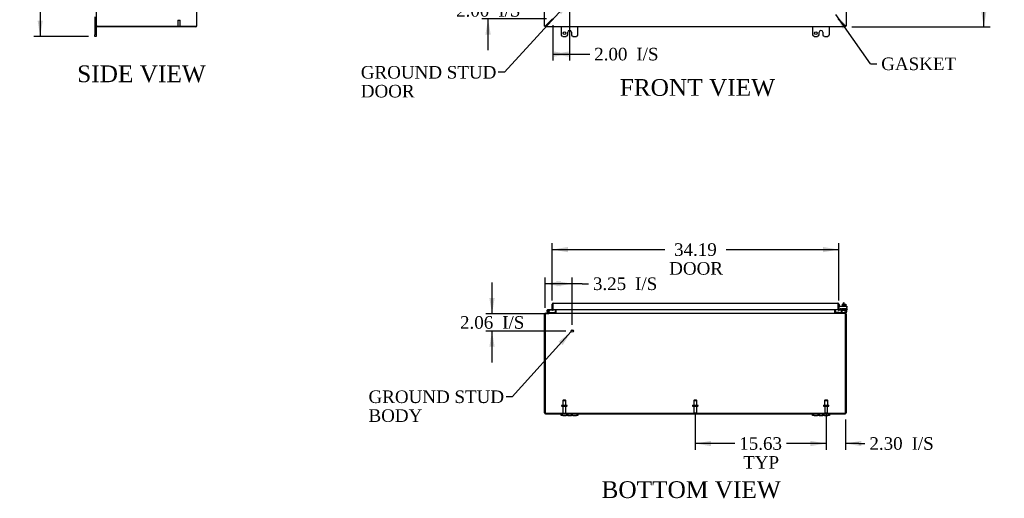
# Model space of a CAD drawing. Header units: inches. Extents: x 24 to 296, y 8 to 197.
# Tile 1 of 9: x 24 to 142, y 8 to 65. Entities that reach past the tile are written whole.
import ezdxf
from ezdxf.enums import TextEntityAlignment as Align

# ---------------------------------------------------------------- set-up
doc = ezdxf.new("R2010")
doc.units = ezdxf.units.IN
doc.header["$MEASUREMENT"] = 0
for name, color, linetype in [('COM40153-1', 7, 'CONTINUOUS'), ('COM40153-2', 7, 'CONTINUOUS'), ('COM42667', 7, 'CONTINUOUS'), ('COM42780', 7, 'CONTINUOUS'), ('COM48500', 7, 'CONTINUOUS'), ('COM52667', 7, 'CONTINUOUS'), ('COM71782-6', 7, 'CONTINUOUS'), ('DEFAULT', 7, 'CONTINUOUS'), ('FET07710', 7, 'CONTINUOUS'), ('HNG10620-56B', 7, 'CONTINUOUS'), ('HNG10620-56C', 7, 'CONTINUOUS'), ('HNG10620-56P', 7, 'CONTINUOUS'), ('SCC19011', 7, 'CONTINUOUS'), ('STD21878', 7, 'CONTINUOUS'), ('STD26094', 7, 'CONTINUOUS'), ('WAF25035', 7, 'CONTINUOUS')]:
    doc.layers.add(name, color=color, linetype=linetype)
doc.styles.add('SEACAD_TIMES_NEW_ROMAN', font='times.ttf')

# ---------------------------------------------------------------- blocks, each defined once
blk = doc.blocks.new('SEANNOT_GROUP1')
at = {"layer": 'DEFAULT', "linetype": 'Continuous'}
blk.add_hatch(color=136, dxfattribs=at).paths.add_polyline_path([(88.8, 26.62), (89.83, 28.22), (88.34, 27.04)])
at = {"layer": 'DEFAULT', "color": 136, "linetype": 'Continuous'}
blk.add_line((82.8, 20.45), (82.05, 20.45), dxfattribs=at)
blk.add_lwpolyline([(82.8, 20.45), (89.83, 28.22)], dxfattribs=at)
at = {"layer": 'DEFAULT', "color": 136, "linetype": 'Continuous', "style": 'SEACAD_TIMES_NEW_ROMAN'}
for s, p in [('GROUND STUD', (65.64, 21.2)), ('BODY', (65.64, 18.95))]:
    blk.add_text(s, height=1.5, dxfattribs=at).set_placement(p, align=Align.TOP_LEFT)
blk = doc.blocks.new('SEANNOT_GROUP2')
at = {"layer": 'DEFAULT', "linetype": 'Continuous'}
blk.add_hatch(color=136, dxfattribs=at).paths.add_polyline_path([(88.63, 66.11), (89.66, 67.71), (88.17, 66.53)])
at = {"layer": 'DEFAULT', "color": 136, "linetype": 'Continuous'}
blk.add_line((81.88, 59.18), (81.13, 59.18), dxfattribs=at)
blk.add_lwpolyline([(81.88, 59.18), (89.66, 67.71)], dxfattribs=at)
at = {"layer": 'DEFAULT', "color": 136, "linetype": 'Continuous', "style": 'SEACAD_TIMES_NEW_ROMAN'}
for s, p in [('GROUND STUD', (64.72, 59.93)), ('DOOR', (64.72, 57.68))]:
    blk.add_text(s, height=1.5, dxfattribs=at).set_placement(p, align=Align.TOP_LEFT)
blk = doc.blocks.new('SEANNOT_GROUP3')
at = {"layer": 'DEFAULT', "linetype": 'Continuous'}
blk.add_hatch(color=136, dxfattribs=at).paths.add_polyline_path([(122.74, 64.72), (121.41, 66.07), (122.23, 64.36)])
at = {"layer": 'DEFAULT', "color": 136, "linetype": 'Continuous'}
blk.add_line((125.54, 60.19), (126.29, 60.19), dxfattribs=at)
blk.add_lwpolyline([(125.54, 60.19), (121.41, 66.07)], dxfattribs=at)
at = {"layer": 'DEFAULT', "color": 136, "linetype": 'Continuous', "style": 'SEACAD_TIMES_NEW_ROMAN'}
blk.add_text('GASKET', height=1.5, dxfattribs=at).set_placement((126.82, 60.94), align=Align.TOP_LEFT)
blk = doc.blocks.new('GDIMGGROUP')
at = {"layer": 'DEFAULT', "linetype": 'Continuous'}
for points in [[(139.37, 122.72), (139.06, 124.6), (138.74, 122.72)], [(139.37, 66.47), (138.74, 66.47), (139.06, 64.6)]]:
    blk.add_hatch(color=136, dxfattribs=at).paths.add_polyline_path(points)
at = {"layer": 'DEFAULT', "color": 136, "linetype": 'Continuous'}
for p, q in [((123.31, 124.6), (139.81, 124.6)), ((139.06, 97.99), (139.06, 124.6)), ((139.06, 64.6), (139.06, 95.97)), ((123.31, 64.6), (139.81, 64.6))]:
    blk.add_line(p, q, dxfattribs=at)
at = {"layer": 'DEFAULT', "color": 136, "linetype": 'Continuous', "style": 'SEACAD_TIMES_NEW_ROMAN'}
blk.add_text('60.00', height=1.5, dxfattribs=at).set_placement((136.5, 97.47), align=Align.TOP_LEFT)
blk = doc.blocks.new('GDIMGGROUP1')
at = {"layer": 'DEFAULT', "linetype": 'Continuous'}
for points in [[(79.59, 69.44), (79.91, 67.57), (80.22, 69.44)], [(79.59, 63.69), (80.22, 63.69), (79.91, 65.57)]]:
    blk.add_hatch(color=136, dxfattribs=at).paths.add_polyline_path(points)
at = {"layer": 'DEFAULT', "color": 136, "linetype": 'Continuous'}
for p, q in [((79.91, 67.57), (79.91, 71.32)), ((88.89, 67.57), (79.16, 67.57)), ((86.89, 65.57), (79.16, 65.57)), ((79.91, 61.82), (79.91, 65.57))]:
    blk.add_line(p, q, dxfattribs=at)
at = {"layer": 'DEFAULT', "color": 136, "linetype": 'Continuous', "style": 'SEACAD_TIMES_NEW_ROMAN'}
for s, p in [('2.00', (76.09, 67.32)), ('I/S', (81.12, 67.32))]:
    blk.add_text(s, height=1.5, dxfattribs=at).set_placement(p, align=Align.TOP_LEFT)
blk = doc.blocks.new('GDIMGGROUP3')
at = {"layer": 'DEFAULT', "linetype": 'Continuous'}
for points in [[(26.15, 123.85), (26.77, 123.85), (26.46, 125.72)], [(26.15, 65.35), (26.46, 63.47), (26.77, 65.35)]]:
    blk.add_hatch(color=136, dxfattribs=at).paths.add_polyline_path(points)
at = {"layer": 'DEFAULT', "color": 136, "linetype": 'Continuous'}
for p, q in [((32.22, 125.72), (25.71, 125.72)), ((26.46, 125.72), (26.46, 95.87)), ((26.46, 92.79), (26.46, 63.47)), ((32.22, 63.47), (25.71, 63.47))]:
    blk.add_line(p, q, dxfattribs=at)
at = {"layer": 'DEFAULT', "color": 136, "linetype": 'Continuous', "style": 'SEACAD_TIMES_NEW_ROMAN'}
blk.add_text('62.25', height=1.5, dxfattribs=at).set_placement((23.9, 95.35), align=Align.TOP_LEFT)
blk = doc.blocks.new('GDIMGGROUP4')
at = {"layer": 'DEFAULT', "linetype": 'Continuous'}
for points in [[(106.51, 14.55), (106.51, 15.18), (104.63, 14.87)], [(118.38, 14.55), (120.26, 14.87), (118.38, 15.18)]]:
    blk.add_hatch(color=136, dxfattribs=at).paths.add_polyline_path(points)
at = {"layer": 'DEFAULT', "color": 136, "linetype": 'Continuous'}
for p, q in [((104.63, 18.58), (104.63, 14.12)), ((120.26, 18.58), (120.26, 14.12)), ((109.36, 14.87), (104.63, 14.87)), ((120.26, 14.87), (115.53, 14.87))]:
    blk.add_line(p, q, dxfattribs=at)
at = {"layer": 'DEFAULT', "color": 136, "linetype": 'Continuous', "style": 'SEACAD_TIMES_NEW_ROMAN'}
for s, p in [('15.63', (109.88, 15.62)), ('TYP', (110.35, 13.37))]:
    blk.add_text(s, height=1.5, dxfattribs=at).set_placement(p, align=Align.TOP_LEFT)
blk = doc.blocks.new('GDIMGGROUP11')
at = {"layer": 'DEFAULT', "linetype": 'Continuous'}
for points in [[(89.44, 38.33), (87.57, 38.02), (89.44, 37.7)], [(119.88, 38.33), (119.88, 37.7), (121.76, 38.02)]]:
    blk.add_hatch(color=136, dxfattribs=at).paths.add_polyline_path(points)
at = {"layer": 'DEFAULT', "color": 136, "linetype": 'Continuous'}
for p, q in [((87.57, 31.93), (87.57, 38.77)), ((87.57, 38.02), (100.99, 38.02)), ((108.33, 38.02), (121.76, 38.02)), ((121.76, 31.94), (121.76, 38.77))]:
    blk.add_line(p, q, dxfattribs=at)
at = {"layer": 'DEFAULT', "color": 136, "linetype": 'Continuous', "style": 'SEACAD_TIMES_NEW_ROMAN'}
for s, p in [('34.19', (102.1, 38.77)), ('DOOR', (101.52, 36.52))]:
    blk.add_text(s, height=1.5, dxfattribs=at).set_placement(p, align=Align.TOP_LEFT)
blk = doc.blocks.new('GDIMGGROUP14')
at = {"layer": 'DEFAULT', "linetype": 'Continuous'}
for points in [[(118.38, 14.55), (120.26, 14.87), (118.38, 15.18)], [(124.43, 14.55), (124.43, 15.18), (122.56, 14.87)]]:
    blk.add_hatch(color=136, dxfattribs=at).paths.add_polyline_path(points)
at = {"layer": 'DEFAULT', "color": 136, "linetype": 'Continuous'}
for p, q in [((120.26, 18.58), (120.26, 14.12)), ((122.56, 17.74), (122.56, 14.12)), ((120.26, 14.87), (116.51, 14.87)), ((124.13, 14.87), (122.56, 14.87)), ((124.13, 14.87), (124.88, 14.87))]:
    blk.add_line(p, q, dxfattribs=at)
at = {"layer": 'DEFAULT', "color": 136, "linetype": 'Continuous', "style": 'SEACAD_TIMES_NEW_ROMAN'}
for s, p in [('2.30', (125.41, 15.62)), ('I/S', (130.44, 15.62))]:
    blk.add_text(s, height=1.5, dxfattribs=at).set_placement(p, align=Align.TOP_LEFT)
blk = doc.blocks.new('GDIMGGROUP15')
at = {"layer": 'DEFAULT', "linetype": 'Continuous'}
for points in [[(89.51, 61.04), (89.51, 61.66), (87.64, 61.35)], [(87.76, 61.04), (89.64, 61.35), (87.76, 61.66)]]:
    blk.add_hatch(color=136, dxfattribs=at).paths.add_polyline_path(points)
at = {"layer": 'DEFAULT', "color": 136, "linetype": 'Continuous'}
for p, q in [((89.64, 66.82), (89.64, 60.6)), ((87.64, 64.82), (87.64, 60.6)), ((87.64, 61.35), (91.29, 61.35)), ((91.29, 61.35), (92.04, 61.35))]:
    blk.add_line(p, q, dxfattribs=at)
at = {"layer": 'DEFAULT', "color": 136, "linetype": 'Continuous', "style": 'SEACAD_TIMES_NEW_ROMAN'}
for s, p in [('2.00', (92.57, 62.1)), ('I/S', (97.6, 62.1))]:
    blk.add_text(s, height=1.5, dxfattribs=at).set_placement(p, align=Align.TOP_LEFT)
blk = doc.blocks.new('GDIMGGROUP16')
at = {"layer": 'DEFAULT', "linetype": 'Continuous'}
for points in [[(88.58, 34.26), (86.7, 33.94), (88.58, 33.63)], [(88.08, 34.26), (88.08, 33.63), (89.95, 33.94)]]:
    blk.add_hatch(color=136, dxfattribs=at).paths.add_polyline_path(points)
at = {"layer": 'DEFAULT', "color": 136, "linetype": 'Continuous'}
for p, q in [((86.7, 31.06), (86.7, 34.69)), ((89.95, 29.04), (89.95, 34.69)), ((91.14, 33.94), (86.7, 33.94)), ((91.14, 33.94), (91.89, 33.94))]:
    blk.add_line(p, q, dxfattribs=at)
at = {"layer": 'DEFAULT', "color": 136, "linetype": 'Continuous', "style": 'SEACAD_TIMES_NEW_ROMAN'}
for s, p in [('3.25', (92.42, 34.69)), ('I/S', (97.45, 34.69))]:
    blk.add_text(s, height=1.5, dxfattribs=at).set_placement(p, align=Align.TOP_LEFT)
blk = doc.blocks.new('GDIMGGROUP17')
at = {"layer": 'DEFAULT', "linetype": 'Continuous'}
for points in [[(80.06, 32.22), (80.38, 30.35), (80.69, 32.22)], [(80.06, 26.41), (80.69, 26.41), (80.38, 28.29)]]:
    blk.add_hatch(color=136, dxfattribs=at).paths.add_polyline_path(points)
at = {"layer": 'DEFAULT', "color": 136, "linetype": 'Continuous'}
for p, q in [((80.38, 30.35), (80.38, 34.1)), ((87.15, 30.35), (79.63, 30.35)), ((89.2, 28.29), (79.63, 28.29)), ((80.38, 24.54), (80.38, 28.29))]:
    blk.add_line(p, q, dxfattribs=at)
at = {"layer": 'DEFAULT', "color": 136, "linetype": 'Continuous', "style": 'SEACAD_TIMES_NEW_ROMAN'}
for s, p in [('2.06', (76.56, 30.07)), ('I/S', (81.59, 30.07))]:
    blk.add_text(s, height=1.5, dxfattribs=at).set_placement(p, align=Align.TOP_LEFT)

msp = doc.modelspace()

# ---------------------------------------------------------------- linework, layer by layer
at = {"layer": 'COM40153-1', "color": 7}
for p, q in [((122.31, 31.49), (122.31, 31.67)), ((122.38, 31.67), (122.31, 31.67)), ((122.38, 31.49), (122.38, 31.67))]:
    msp.add_line(p, q, dxfattribs=at)
at = {"layer": 'COM40153-2', "color": 7}
for p, q in [((121.83, 31.46), (121.76, 31.46)), ((121.83, 31.26), (121.83, 31.46)), ((122.04, 30.86), (121.88, 30.86)), ((122.03, 30.93), (121.93, 30.93)), ((122.76, 30.93), (122.73, 30.93)), ((122.73, 30.86), (122.76, 30.86)), ((122.76, 30.93), (122.76, 30.86))]:
    msp.add_line(p, q, dxfattribs=at)
msp.add_arc((121.86, 30.96), 0.108, 180, 186.8545, dxfattribs=at)
at = {"layer": 'COM42667', "color": 7}
for p, q in [((121.76, 31.26), (122.73, 31.26)), ((121.76, 31.12), (121.76, 31.26)), ((121.76, 31.12), (121.76, 30.87)), ((121.87, 30.84), (121.93, 30.93)), ((122.04, 30.9), (122.04, 30.64)), ((122.39, 30.73), (122.5, 30.89)), ((122.39, 30.7), (122.39, 30.73)), ((122.5, 30.7), (122.39, 30.7)), ((122.5, 30.84), (122.42, 30.73)), ((122.42, 30.73), (122.5, 30.73)), ((122.5, 30.89), (122.53, 30.89)), ((122.5, 30.73), (122.5, 30.84)), ((122.5, 30.64), (122.5, 30.7)), ((122.53, 30.64), (122.5, 30.64)), ((122.53, 30.89), (122.53, 30.73)), ((122.53, 30.73), (122.56, 30.73)), ((122.56, 30.7), (122.53, 30.7)), ((122.53, 30.7), (122.53, 30.64)), ((122.56, 30.73), (122.56, 30.7)), ((122.73, 31.26), (122.73, 31.12)), ((122.73, 30.64), (122.73, 31.12))]:
    msp.add_line(p, q, dxfattribs=at)
for centre, radius, start, end in [((121.82, 30.87), 0.06, 180, 202.199), ((121.98, 30.9), 0.06, 0, 147.1545), ((122.16, 30.64), 0.125, 180, 270), ((122.6, 30.64), 0.125, 270, 0)]:
    msp.add_arc(centre, radius, start, end, dxfattribs=at)
at = {"layer": 'COM42780', "color": 7}
for p, q in [((121.33, 30.51), (121.39, 30.58)), ((121.39, 30.58), (121.44, 30.53)), ((122.13, 30.99), (122.63, 30.99)), ((122.13, 30.9), (122.13, 30.99)), ((122.13, 30.9), (122.63, 30.9)), ((122.13, 30.85), (122.13, 30.9)), ((122.13, 30.9), (122.13, 30.43)), ((122.18, 30.9), (122.18, 30.8)), ((122.18, 30.8), (122.57, 30.8)), ((122.25, 30.99), (122.25, 30.8)), ((122.27, 30.99), (122.27, 30.8)), ((122.48, 30.8), (122.48, 30.99)), ((122.5, 30.99), (122.5, 30.8)), ((122.57, 30.8), (122.57, 30.9)), ((122.63, 30.85), (122.63, 30.99)), ((122.63, 30.56), (122.63, 30.85)), ((122.63, 30.52), (122.63, 30.56)), ((121.33, 30.51), (121.38, 30.46)), ((121.48, 30.51), (122.38, 30.51)), ((121.51, 30.51), (121.51, 30.51)), ((121.57, 30.51), (121.51, 30.51)), ((121.57, 30.51), (121.57, 30.51)), ((121.6, 30.51), (121.57, 30.51)), ((121.6, 30.51), (121.6, 30.51)), ((121.76, 30.51), (121.6, 30.51)), ((121.71, 30.51), (121.71, 30.51)), ((121.76, 30.51), (121.76, 30.51)), ((122.38, 30.51), (122.63, 30.51)), ((122.63, 30.42), (122.52, 30.42)), ((122.63, 30.51), (122.63, 30.52)), ((122.63, 30.51), (122.63, 30.42))]:
    msp.add_line(p, q, dxfattribs=at)
for radius in [0.143, 0.048]:
    msp.add_arc((121.48, 30.56), radius, 225, 270, dxfattribs=at)
msp.add_ellipse((121.88, 31.52), major_axis=(0, -14.32), ratio=0.017455, start_param=1.503851, end_param=1.524085, dxfattribs=at)
for points, knots in [([(122.12, 30.52), (122.12, 30.52), (122.12, 30.52), (122.12, 30.52), (122.12, 30.52), (122.13, 30.53), (122.13, 30.54), (122.13, 30.55), (122.13, 30.55), (122.13, 30.56)], [0.3597521, 0.3597521, 0.3597521, 0.3597521, 0.375, 0.375, 0.5, 0.5, 0.75, 0.75, 1, 1, 1, 1]), ([(122.12, 30.51), (122.12, 30.51), (122.12, 30.51), (122.12, 30.52), (122.12, 30.52), (122.12, 30.52)], [0, 0, 0, 0, 0.25, 0.25, 0.3597521, 0.3597521, 0.3597521, 0.3597521]), ([(122.13, 30.43), (122.13, 30.43), (122.13, 30.42), (122.12, 30.42), (122.12, 30.42), (122.12, 30.42)], [0, 0, 0, 0, 0.5, 0.5, 1, 1, 1, 1])]:
    msp.add_open_spline(points, degree=3, knots=knots, dxfattribs=at)
at = {"layer": 'COM48500', "color": 7}
for p, q in [((33.16, 124.53), (33.16, 64.67)), ((45.16, 64.73), (45.16, 124.47)), ((86.63, 64.67), (86.63, 124.53)), ((122.63, 67.57), (122.63, 64.67)), ((33.27, 64.67), (33.16, 64.67)), ((33.27, 64.67), (45.05, 64.67)), ((86.63, 64.67), (86.7, 64.67)), ((87.58, 65.57), (86.74, 64.73)), ((121.68, 65.57), (122.52, 64.73)), ((122.63, 64.67), (122.56, 64.67)), ((87.93, 30.86), (87.93, 30.45)), ((88.01, 30.86), (88.01, 30.45)), ((121.26, 30.86), (121.26, 30.45)), ((121.33, 30.86), (121.33, 30.45)), ((86.63, 30.31), (86.7, 30.31)), ((86.63, 18.53), (86.63, 30.31)), ((86.76, 30.42), (86.74, 30.42)), ((86.74, 30.4), (86.74, 30.42)), ((87.93, 30.45), (88.01, 30.45)), ((121.33, 30.45), (121.26, 30.45)), ((122.5, 30.42), (122.52, 30.42)), ((122.52, 30.4), (122.52, 30.42)), ((122.63, 30.31), (122.56, 30.31)), ((122.63, 30.31), (122.63, 18.53)), ((86.74, 18.42), (88.63, 18.42)), ((90.63, 18.42), (118.63, 18.42)), ((120.63, 18.42), (122.52, 18.42))]:
    msp.add_line(p, q, dxfattribs=at)
for centre, radius, start, end in [((86.74, 30.31), 0.108, 90, 180), ((86.74, 30.31), 0.036, 147.1291, 180), ((87.9, 30.45), 0.036, 270, 360), ((87.9, 30.45), 0.108, 349.3958, 360), ((121.36, 30.45), 0.108, 180, 190.4541), ((121.36, 30.45), 0.036, 180, 270), ((122.52, 30.31), 0.108, 0, 90), ((122.52, 30.31), 0.036, 0, 32.8709), ((86.74, 18.53), 0.108, 180, 270), ((122.52, 18.53), 0.108, 270, 360)]:
    msp.add_arc(centre, radius, start, end, dxfattribs=at)
for points, knots in [([(45.05, 64.67), (45.06, 64.67), (45.07, 64.68), (45.08, 64.68), (45.09, 64.68), (45.1, 64.69), (45.11, 64.69), (45.12, 64.69), (45.12, 64.7), (45.13, 64.7), (45.14, 64.7), (45.15, 64.71), (45.15, 64.71), (45.16, 64.72), (45.16, 64.72), (45.16, 64.73)], [0, 0, 0, 0, 0.125, 0.125, 0.25, 0.25, 0.375, 0.375, 0.5, 0.5, 0.625, 0.625, 0.75, 0.75, 1, 1, 1, 1]), ([(86.63, 64.67), (86.63, 64.67), (86.63, 64.68), (86.63, 64.68), (86.64, 64.68), (86.64, 64.69), (86.64, 64.69), (86.65, 64.69), (86.66, 64.7), (86.67, 64.7), (86.67, 64.7), (86.68, 64.71), (86.69, 64.71), (86.71, 64.72), (86.72, 64.72), (86.74, 64.73)], [0, 0, 0, 0, 0.125, 0.125, 0.25, 0.25, 0.375, 0.375, 0.5, 0.5, 0.625, 0.625, 0.75, 0.75, 1, 1, 1, 1]), ([(86.7, 64.67), (86.7, 64.68), (86.7, 64.68), (86.71, 64.69), (86.71, 64.69), (86.72, 64.7), (86.72, 64.71), (86.73, 64.72), (86.73, 64.72), (86.74, 64.73)], [0, 0, 0, 0, 0.25, 0.25, 0.5, 0.5, 0.75, 0.75, 1, 1, 1, 1]), ([(122.63, 64.67), (122.63, 64.67), (122.63, 64.68), (122.63, 64.68), (122.62, 64.68), (122.62, 64.69), (122.62, 64.69), (122.61, 64.69), (122.6, 64.7), (122.59, 64.7), (122.59, 64.7), (122.58, 64.71), (122.57, 64.71), (122.55, 64.72), (122.54, 64.72), (122.52, 64.73)], [0, 0, 0, 0, 0.125, 0.125, 0.25, 0.25, 0.375, 0.375, 0.5, 0.5, 0.625, 0.625, 0.75, 0.75, 1, 1, 1, 1]), ([(122.56, 64.67), (122.56, 64.68), (122.56, 64.68), (122.55, 64.69), (122.55, 64.69), (122.54, 64.7), (122.54, 64.71), (122.53, 64.72), (122.53, 64.72), (122.52, 64.73)], [0, 0, 0, 0, 0.25, 0.25, 0.5, 0.5, 0.75, 0.75, 1, 1, 1, 1])]:
    msp.add_open_spline(points, degree=3, knots=knots, dxfattribs=at)
at = {"layer": 'COM52667', "color": 7}
for p, q in [((33.23, 64.67), (33.23, 64.6)), ((45.05, 64.6), (45.05, 64.67)), ((45.14, 64.71), (45.16, 64.71)), ((45.16, 64.73), (45.16, 64.71)), ((86.7, 64.6), (86.7, 64.67)), ((87.62, 65.57), (86.76, 64.71)), ((122.5, 64.71), (121.68, 65.53)), ((122.56, 64.6), (122.56, 64.67)), ((45.05, 64.6), (33.23, 64.6)), ((122.56, 64.6), (86.7, 64.6)), ((88.02, 30.45), (88.02, 30.86)), ((121.24, 30.86), (121.24, 30.45)), ((86.7, 30.31), (86.7, 18.49)), ((86.76, 30.42), (122.5, 30.42)), ((122.56, 18.49), (122.56, 30.31)), ((86.7, 18.49), (122.56, 18.49))]:
    msp.add_line(p, q, dxfattribs=at)
for radius, end in [(0.108, 0), (0.036, 302.8709)]:
    msp.add_arc((45.05, 64.71), radius, 270, end, dxfattribs=at)
for points, knots in [([(86.7, 64.6), (86.7, 64.6), (86.71, 64.6), (86.71, 64.6), (86.71, 64.6), (86.72, 64.61), (86.72, 64.61), (86.73, 64.62), (86.73, 64.63), (86.73, 64.64), (86.73, 64.64), (86.74, 64.65), (86.74, 64.66), (86.75, 64.68), (86.75, 64.69), (86.76, 64.71)], [0, 0, 0, 0, 0.125, 0.125, 0.25, 0.25, 0.375, 0.375, 0.5, 0.5, 0.625, 0.625, 0.75, 0.75, 1, 1, 1, 1]), ([(86.7, 64.67), (86.71, 64.67), (86.71, 64.67), (86.72, 64.68), (86.73, 64.68), (86.73, 64.69), (86.74, 64.69), (86.75, 64.7), (86.75, 64.7), (86.76, 64.71)], [0, 0, 0, 0, 0.25, 0.25, 0.5, 0.5, 0.75, 0.75, 1, 1, 1, 1]), ([(122.56, 64.67), (122.55, 64.67), (122.55, 64.67), (122.54, 64.68), (122.54, 64.68), (122.53, 64.69), (122.52, 64.69), (122.51, 64.7), (122.51, 64.7), (122.5, 64.71)], [0, 0, 0, 0, 0.25, 0.25, 0.5, 0.5, 0.75, 0.75, 1, 1, 1, 1]), ([(122.56, 64.6), (122.56, 64.6), (122.55, 64.6), (122.55, 64.6), (122.55, 64.6), (122.54, 64.61), (122.54, 64.61), (122.54, 64.62), (122.53, 64.63), (122.53, 64.64), (122.53, 64.64), (122.52, 64.65), (122.52, 64.66), (122.51, 64.68), (122.51, 64.69), (122.5, 64.71)], [0, 0, 0, 0, 0.125, 0.125, 0.25, 0.25, 0.375, 0.375, 0.5, 0.5, 0.625, 0.625, 0.75, 0.75, 1, 1, 1, 1]), ([(86.7, 30.31), (86.7, 30.32), (86.71, 30.32), (86.71, 30.34), (86.71, 30.35), (86.72, 30.36), (86.72, 30.36), (86.73, 30.38), (86.73, 30.38), (86.73, 30.39), (86.73, 30.4), (86.74, 30.4), (86.74, 30.41), (86.75, 30.42), (86.75, 30.42), (86.76, 30.42)], [0, 0, 0, 0, 0.125, 0.125, 0.25, 0.25, 0.375, 0.375, 0.5, 0.5, 0.625, 0.625, 0.75, 0.75, 1, 1, 1, 1]), ([(88.02, 30.45), (88.02, 30.45), (88.02, 30.45), (88.02, 30.44), (88.02, 30.44), (88.01, 30.44), (88.01, 30.44), (87.99, 30.43), (87.99, 30.43), (87.97, 30.42), (87.96, 30.42), (87.94, 30.42), (87.93, 30.42), (87.92, 30.42)], [0, 0, 0, 0, 0.0625, 0.0625, 0.125, 0.125, 0.25, 0.25, 0.5, 0.5, 0.75, 0.75, 1, 1, 1, 1]), ([(121.34, 30.42), (121.33, 30.42), (121.32, 30.42), (121.3, 30.42), (121.29, 30.42), (121.28, 30.43), (121.27, 30.43), (121.25, 30.44), (121.25, 30.44), (121.24, 30.44), (121.24, 30.44), (121.24, 30.45), (121.24, 30.45), (121.24, 30.45), (121.24, 30.45), (121.24, 30.45)], [0, 0, 0, 0, 0.25, 0.25, 0.5, 0.5, 0.75, 0.75, 0.875, 0.875, 0.9375, 0.9375, 0.96875, 0.96875, 1, 1, 1, 1]), ([(122.56, 30.31), (122.56, 30.32), (122.55, 30.32), (122.55, 30.34), (122.55, 30.35), (122.54, 30.36), (122.54, 30.36), (122.54, 30.38), (122.53, 30.38), (122.53, 30.39), (122.53, 30.4), (122.52, 30.4), (122.52, 30.41), (122.51, 30.42), (122.51, 30.42), (122.5, 30.42)], [0, 0, 0, 0, 0.125, 0.125, 0.25, 0.25, 0.375, 0.375, 0.5, 0.5, 0.625, 0.625, 0.75, 0.75, 1, 1, 1, 1])]:
    msp.add_open_spline(points, degree=3, knots=knots, dxfattribs=at)
at = {"layer": 'COM71782-6', "color": 7}
for p, q in [((87.57, 30.83), (87.57, 31.52)), ((87.57, 30.83), (87.64, 30.83)), ((87.64, 31.62), (87.64, 31.52)), ((87.64, 31.52), (87.64, 31.62)), ((87.64, 30.83), (87.64, 31.52)), ((87.64, 31.52), (87.64, 30.86)), ((87.64, 30.86), (121.68, 30.86)), ((87.68, 31.63), (121.65, 31.63)), ((121.68, 31.52), (121.68, 31.62)), ((121.68, 31.62), (121.68, 31.52)), ((121.68, 30.86), (121.68, 31.52)), ((121.68, 31.52), (121.68, 30.86)), ((121.76, 30.86), (121.68, 30.86)), ((121.77, 30.83), (121.72, 30.78)), ((121.76, 31.52), (121.76, 30.86)), ((121.97, 30.86), (121.8, 30.83)), ((121.8, 30.83), (121.81, 30.76)), ((121.98, 30.79), (121.81, 30.76)), ((121.98, 30.79), (121.97, 30.86))]:
    msp.add_line(p, q, dxfattribs=at)
for centre, radius, start, end in [((87.68, 31.52), 0.108, 109.4712, 180), ((87.68, 31.52), 0.108, 90, 109.4712), ((121.65, 31.52), 0.108, 70.5288, 90), ((121.65, 31.52), 0.108, 0, 70.5288), ((121.79, 30.86), 0.108, 180, 230), ((121.79, 30.86), 0.108, 230.0001, 279.9999), ((121.79, 30.86), 0.036, 180, 230), ((121.79, 30.86), 0.036, 230, 280)]:
    msp.add_arc(centre, radius, start, end, dxfattribs=at)
for centre, start_param, end_param in [((87.68, 31.52), 3.141593, 3.48143), ((121.65, 31.52), 2.801756, 3.141593)]:
    msp.add_ellipse(centre, major_axis=(0, -0.108), ratio=0.997813, start_param=start_param, end_param=end_param, dxfattribs=at)
at = {"layer": 'FET07710', "color": 7}
for p, q in [((32.97, 65.79), (32.97, 63.66)), ((33.16, 64.67), (33.16, 63.66)), ((32.97, 63.47), (32.97, 63.66)), ((33.16, 63.47), (32.97, 63.47)), ((33.16, 63.66), (33.16, 63.47)), ((88.63, 64.6), (88.63, 63.66)), ((88.82, 63.47), (89.22, 63.47)), ((89.41, 63.66), (89.41, 63.97)), ((89.63, 64.19), (89.63, 64.19)), ((89.85, 63.97), (89.85, 63.66)), ((90.04, 63.47), (90.44, 63.47)), ((90.63, 63.66), (90.63, 64.6)), ((118.63, 64.6), (118.63, 63.66)), ((118.82, 63.47), (119.22, 63.47)), ((119.41, 63.66), (119.41, 63.97)), ((119.63, 64.19), (119.63, 64.19)), ((119.85, 63.97), (119.85, 63.66)), ((120.04, 63.47), (120.44, 63.47)), ((120.63, 63.66), (120.63, 64.6)), ((88.63, 18.23), (88.63, 18.42)), ((88.63, 18.42), (88.82, 18.42)), ((88.82, 18.23), (88.63, 18.23)), ((88.82, 18.42), (89.22, 18.42)), ((88.82, 18.23), (89.22, 18.23)), ((89.22, 18.42), (89.41, 18.42)), ((89.41, 18.23), (89.22, 18.23)), ((89.41, 18.42), (89.63, 18.42)), ((89.41, 18.42), (89.41, 18.23)), ((89.41, 18.23), (89.63, 18.23)), ((89.63, 18.42), (89.63, 18.42)), ((89.63, 18.42), (89.85, 18.42)), ((89.63, 18.23), (89.85, 18.23)), ((89.63, 18.23), (89.63, 18.23)), ((89.85, 18.23), (89.85, 18.42)), ((89.85, 18.42), (90.04, 18.42)), ((90.04, 18.23), (89.85, 18.23)), ((90.04, 18.42), (90.44, 18.42)), ((90.04, 18.23), (90.44, 18.23)), ((90.44, 18.42), (90.63, 18.42)), ((90.63, 18.23), (90.44, 18.23)), ((90.63, 18.42), (90.63, 18.23)), ((118.63, 18.23), (118.63, 18.42)), ((118.63, 18.42), (118.82, 18.42)), ((118.82, 18.23), (118.63, 18.23)), ((118.82, 18.42), (119.22, 18.42)), ((118.82, 18.23), (119.22, 18.23)), ((119.22, 18.42), (119.41, 18.42)), ((119.41, 18.23), (119.22, 18.23)), ((119.41, 18.42), (119.63, 18.42)), ((119.41, 18.42), (119.41, 18.23)), ((119.41, 18.23), (119.63, 18.23)), ((119.63, 18.42), (119.63, 18.42)), ((119.63, 18.42), (119.85, 18.42)), ((119.63, 18.23), (119.85, 18.23)), ((119.63, 18.23), (119.63, 18.23)), ((119.85, 18.23), (119.85, 18.42)), ((119.85, 18.42), (120.04, 18.42)), ((120.04, 18.23), (119.85, 18.23)), ((120.04, 18.42), (120.44, 18.42)), ((120.04, 18.23), (120.44, 18.23)), ((120.44, 18.42), (120.63, 18.42)), ((120.63, 18.23), (120.44, 18.23)), ((120.63, 18.42), (120.63, 18.23))]:
    msp.add_line(p, q, dxfattribs=at)
for centre in [(89.02, 63.85), (119.02, 63.85)]:
    msp.add_circle(centre, 0.156, dxfattribs=at)
for centre, radius, start, end in [((88.82, 63.66), 0.188, 180, 270), ((89.22, 63.66), 0.188, 270, 0), ((89.63, 63.97), 0.218, 90, 180), ((89.63, 63.97), 0.218, 0, 90), ((90.04, 63.66), 0.188, 180, 270), ((90.44, 63.66), 0.188, 270, 0), ((118.82, 63.66), 0.187, 180, 270), ((119.22, 63.66), 0.188, 270, 0), ((119.63, 63.97), 0.218, 90, 180), ((119.63, 63.97), 0.218, 0, 90), ((120.04, 63.66), 0.188, 180, 270), ((120.44, 63.66), 0.188, 270, 0)]:
    msp.add_arc(centre, radius, start, end, dxfattribs=at)
at = {"layer": 'HNG10620-56B', "color": 7}
for p, q in [((87.09, 30.44), (86.96, 30.57)), ((87.13, 30.49), (87, 30.61)), ((87.11, 30.53), (87.1, 30.59)), ((87.89, 30.48), (87.15, 30.48)), ((87.89, 30.42), (87.89, 30.48))]:
    msp.add_line(p, q, dxfattribs=at)
for centre, radius, start, end in [((87.07, 30.68), 0.154, 287.1819, 225), ((87.07, 30.68), 0.0938, 287.1819, 225), ((87.15, 30.51), 0.089, 225, 270), ((87.15, 30.51), 0.029, 225, 270)]:
    msp.add_arc(centre, radius, start, end, dxfattribs=at)
at = {"layer": 'HNG10620-56C', "color": 7}
for p, q in [((87.22, 30.83), (87.07, 30.83)), ((87.22, 30.77), (87.19, 30.77)), ((87.57, 30.83), (87.22, 30.83)), ((87.22, 30.83), (87.22, 30.77)), ((87.61, 30.77), (87.22, 30.77)), ((87.64, 31.31), (87.64, 31.31))]:
    msp.add_line(p, q, dxfattribs=at)
for centre, radius, start, end in [((87.61, 30.86), 0.089, 270, 0), ((87.07, 30.68), 0.154, 277.4281, 287.1819)]:
    msp.add_arc(centre, radius, start, end, dxfattribs=at)
at = {"layer": 'HNG10620-56P', "color": 7}
msp.add_circle((87.07, 30.68), 0.0938, dxfattribs=at)
at = {"layer": 'SCC19011', "color": 7}
for p, q in [((122.16, 31.49), (122.16, 31.31)), ((122.16, 31.49), (122.38, 31.49)), ((122.38, 31.49), (122.38, 31.31)), ((122.38, 31.49), (122.59, 31.49)), ((122.59, 31.49), (122.59, 31.31))]:
    msp.add_line(p, q, dxfattribs=at)
at = {"layer": 'STD21878', "color": 7}
for p, q in [((42.89, 64.7), (43.17, 64.7)), ((42.89, 64.7), (42.89, 64.67)), ((42.89, 64.67), (43.17, 64.67)), ((42.9, 65.42), (43.15, 65.42)), ((42.9, 65.42), (42.9, 64.7)), ((43.15, 64.7), (43.15, 65.42)), ((43.17, 64.67), (43.17, 64.7))]:
    msp.add_line(p, q, dxfattribs=at)
for radius in [0.141, 0.125]:
    msp.add_circle((89.95, 28.29), radius, dxfattribs=at)
at = {"layer": 'STD26094', "color": 7}
for p, q in [((88.86, 20.05), (88.82, 20.02)), ((88.82, 20.02), (89.19, 20.02)), ((88.82, 20.02), (88.82, 19.43)), ((89.16, 20.05), (88.86, 20.05)), ((89.19, 20.02), (89.16, 20.05)), ((89.19, 19.43), (89.19, 20.02)), ((104.48, 20.05), (104.44, 20.02)), ((104.44, 20.02), (104.82, 20.02)), ((104.44, 20.02), (104.44, 19.43)), ((104.78, 20.05), (104.48, 20.05)), ((104.82, 20.02), (104.78, 20.05)), ((104.82, 19.43), (104.82, 20.02)), ((120.11, 20.05), (120.07, 20.02)), ((120.07, 20.02), (120.44, 20.02)), ((120.07, 20.02), (120.07, 19.43)), ((120.41, 20.05), (120.11, 20.05)), ((120.44, 20.02), (120.41, 20.05)), ((120.44, 19.43), (120.44, 20.02)), ((88.68, 19.4), (88.68, 19.36)), ((88.71, 19.43), (89.3, 19.43)), ((88.71, 19.33), (89.3, 19.33)), ((88.84, 19.33), (88.84, 18.55)), ((89.17, 18.55), (89.17, 19.33)), ((89.33, 19.36), (89.33, 19.4)), ((104.31, 19.4), (104.31, 19.36)), ((104.34, 19.43), (104.93, 19.43)), ((104.34, 19.33), (104.93, 19.33)), ((104.47, 19.33), (104.47, 18.55)), ((104.8, 18.55), (104.8, 19.33)), ((104.96, 19.36), (104.96, 19.4)), ((119.93, 19.4), (119.93, 19.36)), ((119.96, 19.43), (120.55, 19.43)), ((119.96, 19.33), (120.55, 19.33)), ((120.09, 19.33), (120.09, 18.55)), ((120.42, 18.55), (120.42, 19.33)), ((120.58, 19.36), (120.58, 19.4))]:
    msp.add_line(p, q, dxfattribs=at)
for centre, radius, start, end in [((88.71, 19.4), 0.03, 90, 180), ((88.71, 19.36), 0.03, 180, 270), ((89.3, 19.4), 0.03, 0, 90), ((89.3, 19.36), 0.03, 270, 0), ((104.34, 19.4), 0.03, 90, 180), ((104.34, 19.36), 0.03, 180, 270), ((104.93, 19.4), 0.03, 0, 90), ((104.93, 19.36), 0.03, 270, 0), ((119.96, 19.4), 0.03, 90, 180), ((119.96, 19.36), 0.03, 180, 270), ((120.55, 19.4), 0.03, 0, 90), ((120.55, 19.36), 0.03, 270, 0), ((88.9, 18.55), 0.06, 180, 270), ((89.11, 18.55), 0.06, 270, 0), ((104.53, 18.55), 0.06, 180, 270), ((104.74, 18.55), 0.06, 270, 0), ((120.15, 18.55), 0.06, 180, 270), ((120.36, 18.55), 0.06, 270, 0)]:
    msp.add_arc(centre, radius, start, end, dxfattribs=at)
at = {"layer": 'WAF25035', "color": 7}
for p, q in [((122.63, 31.31), (122.13, 31.31)), ((122.13, 31.31), (122.13, 31.26)), ((122.63, 31.26), (122.63, 31.31))]:
    msp.add_line(p, q, dxfattribs=at)

# ---------------------------------------------------------------- block references
at = {"layer": 'DEFAULT', "color": 7}
for name in ['GDIMGGROUP3', 'GDIMGGROUP', 'GDIMGGROUP1', 'SEANNOT_GROUP2', 'GDIMGGROUP15', 'SEANNOT_GROUP3', 'GDIMGGROUP11', 'GDIMGGROUP17', 'GDIMGGROUP16', 'SEANNOT_GROUP1', 'GDIMGGROUP4', 'GDIMGGROUP14']:
    msp.add_blockref(name, (0, 0), dxfattribs=at)

# ---------------------------------------------------------------- texts
at = {"layer": 'DEFAULT', "color": 7, "style": 'SEACAD_TIMES_NEW_ROMAN'}
for s, p in [('SIDE VIEW', (30.87, 60)), ('FRONT VIEW', (95.61, 58.37)), ('BOTTOM VIEW', (93.44, 10.36))]:
    msp.add_text(s, height=2, dxfattribs=at).set_placement(p, align=Align.TOP_LEFT)

doc.saveas('drawing.dxf')
